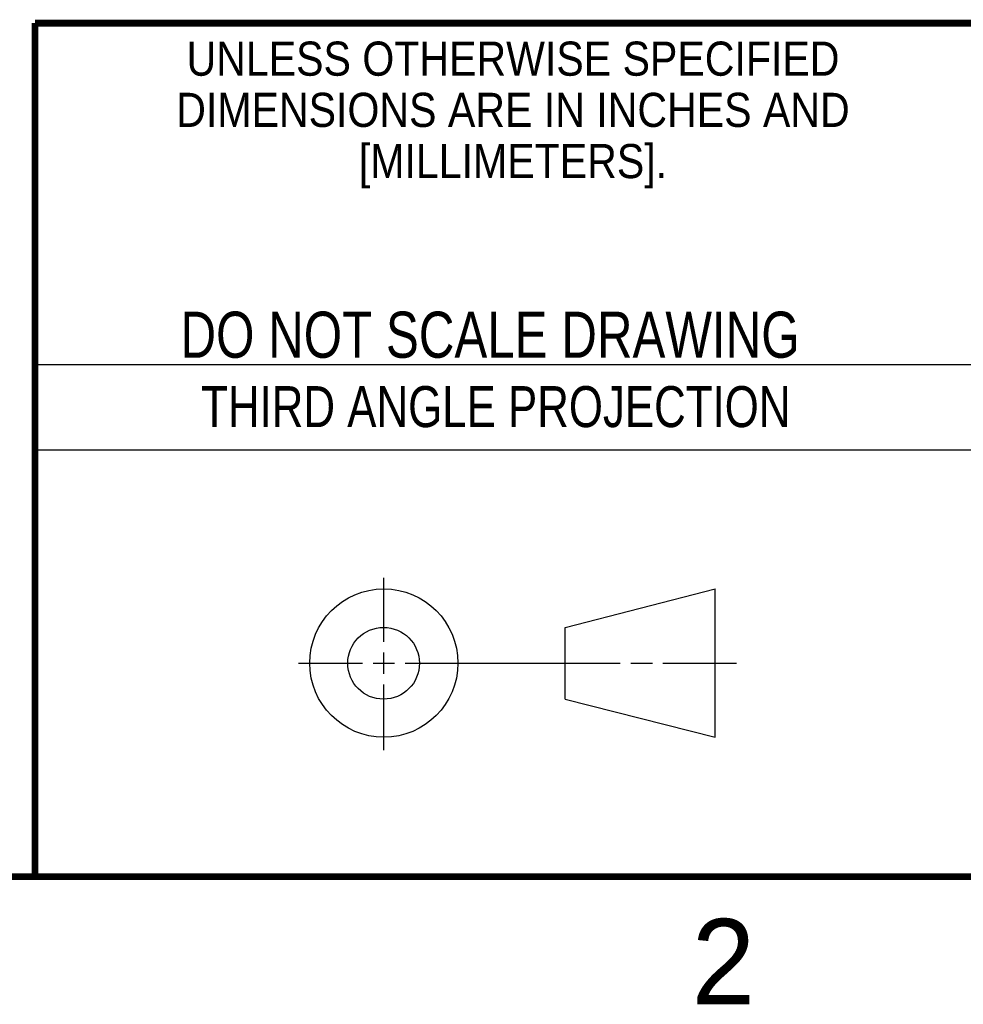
# Model space of a CAD drawing. Header units: inches. Extents: x 0 to 34, y 0 to 22.
# Tile 14 of 32: x 25.5 to 28.3, y 0.1 to 3. Entities that reach past the tile are written whole.
import ezdxf

# ---------------------------------------------------------------- set-up
doc = ezdxf.new("R2010")
doc.units = ezdxf.units.IN
doc.header["$LTSCALE"] = 1.87
doc.header["$MEASUREMENT"] = 0
doc.layers.get('0').update_dxf_attribs({"linetype": 'CONTINUOUS'})
doc.styles.get("Standard").update_dxf_attribs({"font": 'txt', "width": 0.8})
doc.styles.add('TEXTSTYLE_2', font='txt')
doc.styles.add('TEXTSTYLE_3', font='txt', dxfattribs={"width": 0.9})

msp = doc.modelspace()

# ---------------------------------------------------------------- linework, layer by layer
at = {"color": 2, "linetype": 'CONTINUOUS'}
for p, q in [((25.58, 2), (28.38, 2)), ((25.58, 1.75), (28.38, 1.75)), ((26.6016, 1.1882), (26.6016, 1.375)), ((26.6016, 1.0944), (26.6016, 1.1569)), ((26.3514, 1.1257), (26.5391, 1.1257)), ((26.5703, 1.1257), (26.6328, 1.1257)), ((26.6641, 1.1257), (27.2943, 1.1257)), ((27.3256, 1.1257), (27.3881, 1.1257)), ((27.4193, 1.1257), (27.6351, 1.1257)), ((26.6016, 0.8704), (26.6016, 1.0632))]:
    msp.add_line(p, q, dxfattribs=at)
at = {"color": 7, "linetype": 'CONTINUOUS'}
for p, q in [((27.1331, 1.23), (27.5726, 1.3428)), ((27.5726, 0.9086), (27.5726, 1.3428)), ((27.1331, 1.02), (27.1331, 1.23)), ((27.1331, 1.02), (27.5726, 0.9086))]:
    msp.add_line(p, q, dxfattribs=at)
at = {"color": 7, "linetype": 'CONTINUOUS', "const_width": 0.02}
for points in [[(25.58, 3), (33.5, 3)], [(25.58, 3), (25.58, 0.5)], [(0.5, 0.5), (33.5, 0.5)]]:
    msp.add_lwpolyline(points, dxfattribs=at)
at = {"color": 7, "linetype": 'CONTINUOUS'}
for centre, radius in [((26.6016, 1.1257), 0.2171), ((26.601, 1.125), 0.105)]:
    msp.add_circle(centre, radius, dxfattribs=at)

# ---------------------------------------------------------------- texts
at = {"color": 2, "linetype": 'CONTINUOUS', "line_spacing_factor": 0.9}
for s, insert, char_height, width, attachment_point, style in [('UNLESS OTHERWISE SPECIFIED', (26.9799, 2.9459), 0.1, 2.34, 2, 'TEXTSTYLE_3'), ('DIMENSIONS ARE IN INCHES AND', (26.9799, 2.7959), 0.1, 2.52, 2, 'TEXTSTYLE_3'), ('[MILLIMETERS].', (26.9799, 2.6459), 0.1, 1.26, 2, 'TEXTSTYLE_3'), ('2', (27.5035, 0.3763), 0.25, 0.25, 1, 'TEXTSTYLE_2')]:
    msp.add_mtext(s, dxfattribs=dict(at, insert=insert, char_height=char_height, width=width, attachment_point=attachment_point, style=style))
at = {"color": 7, "linetype": 'CONTINUOUS', "insert": (26.9127, 2.1549), "char_height": 0.135, "width": 2.16, "attachment_point": 2, "line_spacing_factor": 0.9}
msp.add_mtext('DO NOT SCALE DRAWING', dxfattribs=at)
at = {"color": 2, "linetype": 'CONTINUOUS', "insert": (26.9296, 1.9368), "char_height": 0.12, "width": 2.112, "attachment_point": 2, "line_spacing_factor": 0.9}
msp.add_mtext('THIRD ANGLE PROJECTION', dxfattribs=at)

doc.saveas('drawing.dxf')
